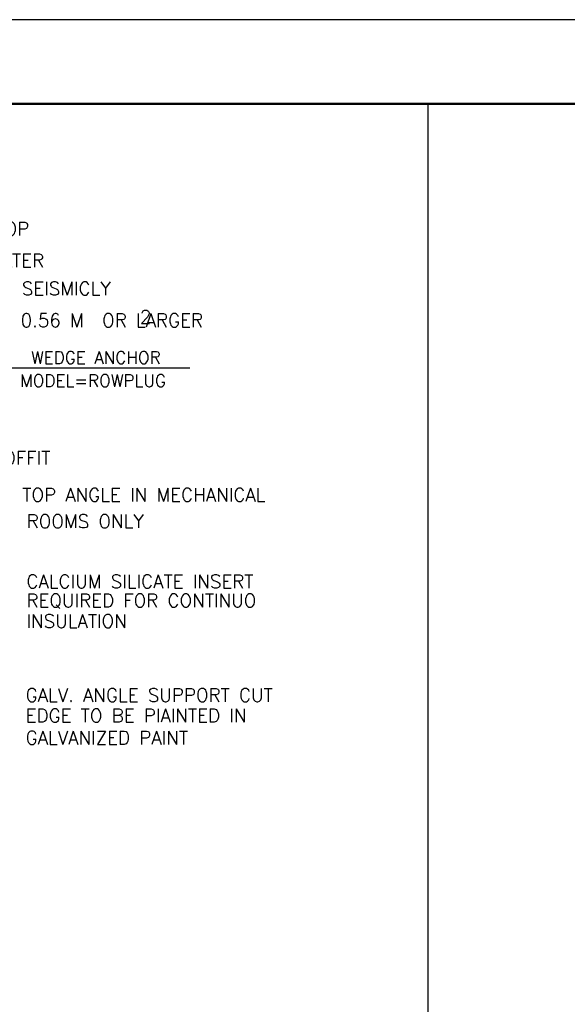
# Model space of a CAD drawing. Header units: millimetres. Extents: x 0 to 531, y -4 to 262.
# Tile 22 of 36: x 255 to 275, y 130 to 165. Entities that reach past the tile are written whole.
import ezdxf

# ---------------------------------------------------------------- set-up
doc = ezdxf.new("R2010")
doc.units = ezdxf.units.MM
for name, color, linetype in [('.1', 1, 'Continuous'), ('PIP', 7, 'Continuous'), ('template', 7, 'Continuous'), ('text', 7, 'Continuous')]:
    doc.layers.add(name, color=color, linetype=linetype)
doc.styles.add('ROMANC', font='romans.shx', dxfattribs={"width": 0.65, "height": 200})

msp = doc.modelspace()

# ---------------------------------------------------------------- linework, layer by layer
at = {"layer": '.1', "color": 0}
msp.add_line((317.84, 164.9), (218.564, 164.9), dxfattribs=at)
msp.add_line((269.706, 161.892), (269.706, 102.633))
at = {"layer": 'PIP'}
msp.add_line((253.346, 152.473), (261.208, 152.473), dxfattribs=at)
at = {"layer": 'template', "linetype": 'Continuous', "const_width": 0.0853}
msp.add_lwpolyline([(224.581, 97.513), (314.832, 97.513), (314.832, 161.892), (224.581, 161.892)], close=True, dxfattribs=at)

# ---------------------------------------------------------------- texts
at = {"layer": 'text', "style": 'ROMANC'}
for s, height, p in [('WHEN DISTANCE BETWEEN TOP ', 0.47736, (245.684, 157.195)), ('OF DUCT & CEILING IS GREATER ', 0.47736, (245.684, 156.061)), ('THAN 300 mm.IT HAS TO BE SEISMICLY ', 0.47736, (245.684, 155.061)), ('SUPPORTED IF DUCT SIZE IS 0.56 M  OR LARGER', 0.47736, (245.684, 153.927)), ('2', 0.477, (259.43, 154.052)), ('WEDGE ANCHOR', 0.43857, (255.547, 152.617)), ('MODEL=ROWPLUG', 0.43857, (255.158, 151.79)), ('SOFFIT', 0.4774, (254.147, 149.014)), ('TOP ANGLE IN MECHANICAL ', 0.47736, (255.234, 147.696)), ('ROOMS ONLY', 0.4774, (255.392, 146.75)), ('CALCIUM SILICATE INSERT', 0.47736, (255.382, 144.604)), ('REQUIRED FOR CONTINUO', 0.47736, (255.382, 143.921)), ('INSULATION', 0.4774, (255.382, 143.188)), ('GALV. ANGLE SUPPORT CUT', 0.47736, (255.355, 140.545)), ('EDGE TO BE PIAINTED IN', 0.47736, (255.355, 139.812)), ('GALVANIZED PAINT', 0.47736, (255.355, 139.024))]:
    msp.add_text(s, height=height, dxfattribs=at).set_placement(p)

doc.saveas('drawing.dxf')
